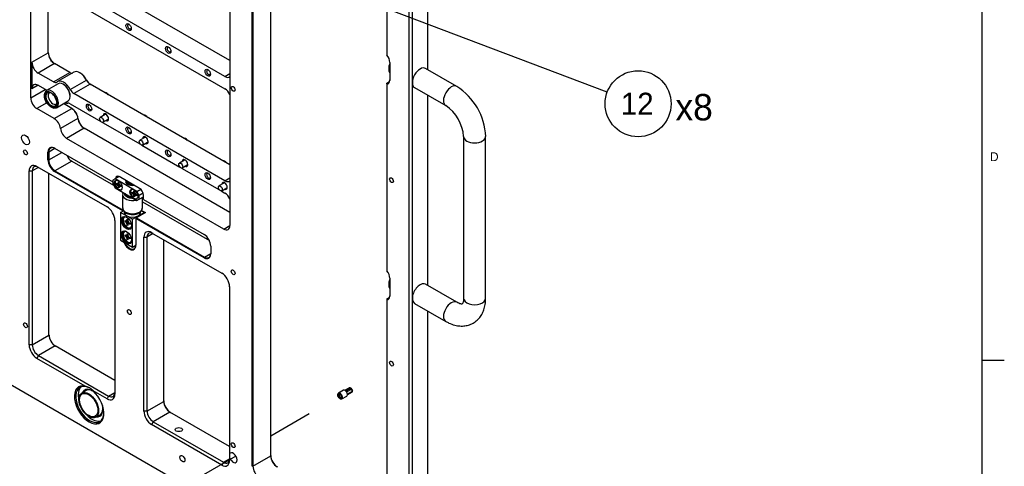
# Model space of a CAD drawing. Extents: x 0 to 826, y -21 to 621.
# Tile 16 of 18: x 603 to 826, y 181 to 282. Entities that reach past the tile are written whole.
import ezdxf
from ezdxf.enums import TextEntityAlignment as Align
from ezdxf.lldxf.tags import DXFTag

# ---------------------------------------------------------------- set-up
doc = ezdxf.new("R2010")
doc.units = 0
for name, color, linetype in [('DEFAULT', 7, 'CONTINUOUS'), ('DV2_デフォルト', 7, 'CONTINUOUS'), ('LAYER0$C$L0', 7, 'CONTINUOUS'), ('LAYER1$C$L1', 7, 'CONTINUOUS'), ('MKA-275630B', 7, 'CONTINUOUS'), ('MKE-244740A_E698', 7, 'CONTINUOUS'), ('MKE-275610A', 7, 'CONTINUOUS'), ('MKE-275612A', 7, 'CONTINUOUS'), ('MKE-275640A', 7, 'CONTINUOUS'), ('PIN_JIS_B_1354_A', 7, 'CONTINUOUS'), ('YBB-020348_PART_', 7, 'CONTINUOUS'), ('YEE-020314-1', 7, 'CONTINUOUS'), ('YHD-020315-1', 7, 'CONTINUOUS'), ('YKG-H20316-1', 7, 'CONTINUOUS'), ('YKG-SS2R5X12', 7, 'CONTINUOUS'), ('YKG-SS3X12_STD', 7, 'CONTINUOUS')]:
    doc.layers.add(name, color=color, linetype=linetype)
doc.styles.add('SEACAD_ARIAL_TTF', font='txt')
tags = doc.linetypes.add('CENTER2', pattern=[28.575, 19.05, -3.175, 3.175, -3.175]).pattern_tags.tags
tags[10:11] = [DXFTag(74, 4), DXFTag(75, 0), DXFTag(340, '0'), DXFTag(46, 0.0), DXFTag(50, 0.0), DXFTag(44, 0.0), DXFTag(45, 0.0)]
tags[8:9] = [DXFTag(74, 4), DXFTag(75, 0), DXFTag(340, '0'), DXFTag(46, 0.0), DXFTag(50, 0.0), DXFTag(44, 0.0), DXFTag(45, 0.0)]
tags[6:7] = [DXFTag(74, 4), DXFTag(75, 0), DXFTag(340, '0'), DXFTag(46, 0.0), DXFTag(50, 0.0), DXFTag(44, 0.0), DXFTag(45, 0.0)]
tags[4:5] = [DXFTag(74, 4), DXFTag(75, 0), DXFTag(340, '0'), DXFTag(46, 0.0), DXFTag(50, 0.0), DXFTag(44, 0.0), DXFTag(45, 0.0)]

# ---------------------------------------------------------------- blocks, each defined once
blk = doc.blocks.new('SEANNOT_GROUP22')
at = {"layer": 'DEFAULT', "color": 7, "linetype": 'CONTINUOUS'}
for points in [[(735.88, 265.52), (620.88, 309.08)], [(625.26, 306.53), (620.88, 309.08), (625.85, 308.09)]]:
    blk.add_lwpolyline(points, dxfattribs=at)
blk.add_circle((742.9, 262.86), 7.5, dxfattribs=at)
at = {"layer": 'DEFAULT', "color": 7, "linetype": 'CONTINUOUS', "style": 'SEACAD_ARIAL_TTF'}
blk.add_text('12', height=5, dxfattribs=at).set_placement((738.99, 265.36), align=Align.TOP_LEFT)
blk = doc.blocks.new('SE2')
at = {"layer": 'DV2_デフォルト', "color": 7, "linetype": 'CENTER2'}
for p, q in [((668.25, 192.46), (659.55, 187.43)), ((651.64, 182.87), (644.3, 178.63))]:
    blk.add_line(p, q, dxfattribs=at)
at = {"layer": 'MKA-275630B', "color": 7, "linetype": 'CONTINUOUS'}
for p, q in [((655.31, 180.56), (655.31, 346.98)), ((655.48, 346.98), (655.48, 180.56)), ((659.55, 182.91), (659.55, 346.26)), ((695.21, 270.56), (695.21, 340.26)), ((690.96, 148.14), (690.96, 338.22)), ((691.67, 338.22), (691.67, 148.14)), ((685.86, 329.34), (685.86, 273.89)), ((605.07, 264.2), (605.07, 321.35)), ((650.27, 298.11), (650.27, 235.24)), ((650.27, 272.66), (610.46, 295.64)), ((649.14, 269.04), (606.76, 293.51)), ((606.76, 290.73), (649.14, 266.27)), ((609.04, 274.41), (609.04, 289.42)), ((605.35, 272.28), (609.04, 274.41)), ((605.35, 272.28), (605.35, 266.24)), ((610.46, 271.96), (606.76, 269.83)), ((613.92, 269.97), (610.46, 271.96)), ((686.56, 272.26), (686.56, 268.17)), ((610.22, 267.83), (606.76, 269.83)), ((610.22, 267.83), (613.92, 269.97)), ((614.86, 270.03), (611.17, 267.89)), ((614.05, 266.07), (617.74, 268.21)), ((616.33, 269.84), (616.24, 269.89)), ((617.76, 268.23), (617.74, 268.21)), ((649.14, 269.04), (650.27, 269.7)), ((605.07, 264.2), (608.39, 266.12)), ((606.76, 267.05), (605.35, 266.24)), ((606.76, 267.05), (608.74, 265.91)), ((618.56, 267.29), (614.87, 265.15)), ((650.27, 248.98), (618.56, 267.29)), ((685.86, 267.53), (686.5, 267.9)), ((685.86, 267.36), (685.86, 267.53)), ((685.86, 267.36), (685.86, 224.9)), ((649.14, 245.36), (614.87, 265.15)), ((622.27, 265.29), (622.2, 265.33)), ((695.21, 221.57), (695.21, 264.79)), ((608.73, 263.05), (606.48, 261.75)), ((610.41, 259.48), (606.48, 261.75)), ((610.41, 259.48), (614.39, 261.77)), ((614.39, 261.77), (612.48, 262.88)), ((614.02, 262.86), (620.98, 258.84)), ((614.48, 261.72), (614.39, 261.77)), ((615.79, 259.53), (611.82, 257.24)), ((615.79, 259.62), (615.79, 259.53)), ((631.25, 260.1), (631.18, 260.14)), ((617.2, 257.3), (613.22, 255)), ((650.27, 238.2), (617.2, 257.3)), ((621.33, 258.64), (629.96, 253.66)), ((648.86, 234.42), (613.22, 255)), ((640.23, 254.92), (640.16, 254.96)), ((610.58, 252.71), (609.16, 251.89)), ((610.49, 252.76), (623.71, 245.13)), ((630.31, 253.46), (638.94, 248.47)), ((608.98, 250.1), (608.98, 251.89)), ((609.16, 251.89), (608.98, 251.89)), ((609.16, 251.89), (609.16, 250.1)), ((609.16, 250.1), (612.13, 251.81)), ((606.83, 248.42), (605.42, 247.61)), ((606.48, 248.63), (622.39, 239.44)), ((609.16, 250.1), (608.98, 250.1)), ((614.38, 249.84), (610.58, 247.65)), ((614.38, 249.84), (623.89, 244.35)), ((639.29, 248.27), (647.92, 243.29)), ((649.21, 249.73), (649.14, 249.77)), ((604.71, 208.14), (604.71, 247.61)), ((604.71, 247.61), (605.42, 247.61)), ((605.42, 247.61), (605.42, 208.14)), ((609.22, 210.33), (609.22, 247.04)), ((610.58, 247.65), (610.49, 247.49)), ((625.95, 238.56), (610.49, 247.49)), ((610.58, 247.65), (626.04, 238.72)), ((629.76, 243.66), (625.16, 246.31)), ((649.14, 245.36), (650.27, 246.02)), ((630.64, 241.12), (630.64, 242.12)), ((648.27, 243.09), (649.14, 242.59)), ((630.41, 240.58), (645.62, 231.8)), ((630.64, 241.12), (644.43, 233.16)), ((626.04, 238.72), (625.95, 238.56)), ((625.95, 238.48), (625.95, 238.56)), ((625.95, 238.56), (626.1, 238.56)), ((628.96, 236.83), (629.05, 236.98)), ((628.96, 236.93), (629.05, 236.98)), ((628.96, 236.93), (628.96, 236.83)), ((631.1, 238.16), (629.05, 236.98)), ((629.05, 236.98), (644.52, 228.05)), ((630.24, 238.66), (631.1, 238.16)), ((630.92, 238.06), (630.85, 238.1)), ((624.16, 236.38), (624.16, 196.91)), ((628.96, 236.83), (628.96, 230.77)), ((644.43, 227.9), (628.96, 236.83)), ((648.86, 234.42), (650.27, 235.24)), ((630.76, 193.1), (630.76, 232.57)), ((630.76, 232.57), (631.46, 232.57)), ((632.88, 233.39), (631.46, 232.57)), ((631.46, 232.57), (631.46, 193.1)), ((632.52, 233.59), (648.43, 224.4)), ((635.26, 195.29), (635.26, 232.01)), ((645.93, 230.56), (645.93, 228.76)), ((550.01, 228.3), (689.9, 147.53)), ((644.43, 227.9), (644.52, 228.05)), ((644.52, 228.05), (645.93, 228.87)), ((650.2, 221.34), (650.2, 183.38)), ((686.56, 223.27), (686.56, 219.19)), ((685.86, 218.54), (686.5, 218.91)), ((685.86, 218.54), (685.86, 218.37)), ((685.86, 218.37), (685.86, 162.92)), ((695.21, 150.18), (695.21, 215.8)), ((605.42, 208.14), (609.22, 210.33)), ((605.42, 208.14), (604.71, 208.14)), ((610.64, 207.88), (606.83, 205.69)), ((624.16, 200.07), (610.64, 207.88)), ((606.83, 205.69), (606.48, 205.07)), ((606.83, 205.69), (622.74, 196.5)), ((617.42, 198.76), (606.48, 205.07)), ((622.39, 195.89), (619.23, 197.71)), ((622.74, 196.5), (624.16, 197.32)), ((622.74, 196.5), (622.39, 195.89)), ((631.46, 193.1), (635.26, 195.29)), ((631.46, 193.1), (630.76, 193.1)), ((636.68, 192.84), (632.88, 190.65)), ((650.2, 185.04), (636.68, 192.84)), ((632.88, 190.65), (632.52, 190.04)), ((648.43, 180.85), (632.52, 190.04)), ((632.88, 190.65), (648.79, 181.47)), ((650.2, 183.38), (650.2, 182.58)), ((648.79, 181.47), (648.43, 180.85)), ((648.79, 181.47), (650.2, 182.28)), ((650.2, 182.58), (650.2, 181.87)), ((655.48, 180.56), (659.55, 182.91)), ((655.48, 180.56), (655.31, 180.56))]:
    blk.add_line(p, q, dxfattribs=at)
blk.add_arc((616.16, 194.48), 4.46, 46.4819, 73.5181, dxfattribs=at)
for centre, major_axis in [((627.29, 280.27), (-0.432, 0.749)), ((636.27, 275.08), (-0.432, 0.749)), ((645.25, 269.9), (-0.432, 0.749)), ((651.01, 266.25), (-0.307, 0.532)), ((618.31, 261.98), (-0.432, 0.749)), ((627.29, 256.8), (-0.432, 0.749)), ((603.9, 254.66), (-0.62, 1.08)), ((636.27, 251.61), (-0.432, 0.749)), ((603.9, 251.81), (-0.307, 0.532)), ((645.25, 246.43), (-0.432, 0.749)), ((686.94, 245.51), (-0.307, 0.532)), ((651.01, 224.6), (-0.307, 0.532)), ((627.46, 215.56), (-0.307, 0.532)), ((603.9, 212.57), (-0.307, 0.532)), ((686.94, 203.87), (-0.307, 0.532)), ((638.68, 188.9), (0.811, 0)), ((651.01, 185.36), (-0.307, 0.532)), ((639.49, 182.28), (-0.405, 0.702))]:
    blk.add_ellipse(centre, major_axis=major_axis, ratio=0.57735, dxfattribs=at)
for centre, major_axis, start_param, end_param in [((627.47, 280.37), (0.307, -0.532), 2.543185, 6.283185), ((627.47, 280.37), (0.307, -0.532), 0, 0.598408), ((636.45, 275.19), (0.307, -0.532), 2.543185, 6.283185), ((636.45, 275.19), (0.307, -0.532), 0, 0.598408), ((610.55, 273.65), (-1.06, 1.84), 0.785398, 2.356194), ((610.46, 273.6), (1, -1.73), 3.926991, 5.497787), ((685.42, 272.92), (-0.81, 1.41), 3.926991, 5.102996), ((606.76, 271.46), (1, -1.73), 3.926991, 5.497787), ((645.43, 270), (0.307, -0.532), 2.543185, 6.283185), ((613.92, 271.19), (-0.75, 1.3), 2.356194, 2.978185), ((616.24, 267.65), (1.37, -2.38), 1.473787, 3.141593), ((616.33, 267.7), (1.31, -2.27), 1.473787, 2.356194), ((618.56, 268.51), (0.75, -1.3), 4.61538, 5.497787), ((618.65, 268.56), (-0.81, 1.41), 1.473787, 2.356194), ((645.43, 270), (0.307, -0.532), 0, 0.598408), ((649.14, 270.68), (-1, 1.73), 2.356194, 3.28349), ((685.5, 268.89), (-0.75, 1.3), 2.696031, 3.926991), ((685.42, 268.84), (-0.81, 1.41), 2.750986, 3.926991), ((606.76, 265.42), (1, -1.73), 2.356194, 3.926991), ((610.22, 269.06), (-0.75, 1.3), 2.356194, 3.238602), ((612.54, 265.51), (1.37, -2.38), 1.473787, 3.238602), ((614.87, 266.38), (0.75, -1.3), 4.61538, 5.497787), ((649.14, 264.63), (-1, 1.73), 4.570492, 5.497787), ((606.48, 263.38), (1, -1.73), 3.926991, 5.497787), ((622.2, 264.23), (0.67, -1.17), 1.841352, 2.871037), ((622.27, 264.27), (-0.63, 1.08), 4.96226, 5.497787), ((612.54, 265.51), (1.38, -2.38), 5.670631, 6.012187), ((614.02, 261.64), (-0.75, 1.3), 5.497787, 6.012187), ((614.39, 260.14), (1, -1.73), 0.910726, 2.356194), ((614.48, 260.19), (-0.94, 1.62), 4.052319, 5.497787), ((618.49, 262.08), (0.307, -0.532), 2.543185, 6.283185), ((618.49, 262.08), (0.307, -0.532), 0, 0.598407), ((610.41, 257.84), (1, -1.73), 0.910726, 2.356194), ((617.29, 258.98), (-1.06, 1.84), 0.910726, 2.356194), ((617.2, 258.93), (1, -1.73), 4.052319, 5.497787), ((622.13, 259.78), (-0.438, 0.758), 0, 0.775193), ((622.13, 259.78), (-0.438, 0.758), 2.366399, 6.283185), ((622.31, 259.88), (0.312, -0.541), 2.540328, 3.141593), ((622.31, 259.88), (0.312, -0.541), 0, 0.601264), ((631.18, 259.04), (0.67, -1.17), 1.841352, 2.871037), ((631.25, 259.08), (-0.62, 1.08), 4.96226, 5.497787), ((613.22, 256.63), (1, -1.73), 4.052319, 5.497787), ((627.47, 256.9), (0.307, -0.532), 2.543184, 6.283185), ((627.47, 256.9), (0.307, -0.532), 0, 0.598408), ((631.11, 254.59), (-0.438, 0.758), 0, 0.775193), ((631.11, 254.59), (-0.438, 0.758), 2.366399, 6.283185), ((631.29, 254.69), (0.313, -0.541), 2.540328, 3.141593), ((640.16, 253.86), (0.67, -1.17), 1.841352, 2.871037), ((640.23, 253.9), (-0.62, 1.08), 4.96226, 5.497787), ((610.49, 251.02), (1.06, -1.84), 2.356194, 3.926991), ((610.58, 251.08), (1, -1.73), 2.356194, 3.926991), ((631.29, 254.69), (0.313, -0.541), 0, 0.601265), ((614.38, 251.47), (-1, 1.73), 1.413364, 2.356194), ((636.45, 251.71), (0.307, -0.532), 2.543186, 6.283185), ((636.45, 251.71), (0.307, -0.532), 0, 0.598407), ((640.09, 249.41), (-0.438, 0.758), 2.366399, 6.283185), ((606.48, 246.58), (1.25, -2.17), 2.356194, 3.926991), ((606.83, 246.79), (1, -1.73), 2.356194, 3.926991), ((610.49, 249.23), (1.06, -1.84), 3.926991, 5.497787), ((610.58, 249.28), (-1, 1.73), 0.785398, 2.356194), ((640.09, 249.41), (-0.438, 0.758), 0, 0.775193), ((640.27, 249.51), (0.313, -0.541), 2.540328, 3.141593), ((640.27, 249.51), (0.313, -0.541), 0, 0.601265), ((649.14, 248.67), (0.67, -1.17), 1.841352, 2.871037), ((649.21, 248.71), (-0.63, 1.08), 4.96226, 5.497787), ((625.16, 245.29), (0.62, -1.08), 2.356194, 3.886145), ((645.43, 246.53), (0.307, -0.532), 2.543185, 6.283185), ((645.43, 246.53), (0.307, -0.532), 0, 0.598407), ((629.76, 242.63), (-0.62, 1.08), 3.926991, 5.497787), ((649.07, 244.22), (-0.437, 0.758), 0, 0.775193), ((649.07, 244.22), (-0.437, 0.758), 2.366399, 6.283185), ((649.25, 244.32), (0.313, -0.541), 2.540329, 3.141593), ((649.14, 247), (-1, 1.73), 2.356194, 3.28349), ((649.25, 244.32), (0.313, -0.541), 0, 0.601263), ((649.14, 240.95), (-1, 1.73), 4.570492, 5.497787), ((622.39, 237.4), (-1.25, 2.17), 3.926991, 5.497787), ((648.86, 236.06), (-1, 1.73), 2.356194, 3.926991), ((632.52, 231.55), (1.25, -2.17), 2.356194, 3.926991), ((632.88, 231.75), (1, -1.73), 2.356194, 3.926991), ((644.43, 231.43), (-1.06, 1.84), 3.926991, 5.497787), ((627.46, 231.63), (-1.06, 1.84), 1.329497, 3.926991), ((627.55, 231.68), (-1, 1.73), 1.444618, 3.926991), ((644.43, 229.63), (-1.06, 1.84), 2.356194, 3.926991), ((644.52, 229.68), (-1, 1.73), 2.356194, 3.926991), ((648.43, 222.36), (-1.25, 2.17), 3.926991, 5.497787), ((685.42, 223.93), (-0.81, 1.41), 3.926991, 5.102996), ((685.5, 219.9), (-0.75, 1.3), 2.696031, 3.926991), ((685.42, 219.85), (-0.81, 1.41), 2.750986, 3.926991), ((610.72, 209.56), (-1.06, 1.84), 0.785398, 2.356194), ((610.64, 209.51), (1, -1.73), 3.926991, 5.497787), ((606.48, 207.12), (1.25, -2.17), 3.926991, 5.497787), ((606.83, 207.32), (-1, 1.73), 0.785398, 2.356194), ((618.33, 194.5), (2.37, -4.11), 2.628483, 8.367091), ((618.5, 194.6), (2.25, -3.9), 2.356194, 6.283185), ((619.03, 194.91), (2.25, -3.9), 3.259718, 4.237552), ((619.03, 194.91), (-1.71, 2.97), 0, 0.384443), ((619.03, 194.91), (-1.71, 2.97), 5.135806, 6.283185), ((619.21, 195.01), (1.59, -2.75), 2.394828, 3.141593), ((622.39, 197.93), (-1.25, 2.17), 2.356194, 3.926991), ((622.74, 198.13), (-1, 1.73), 2.356194, 3.926991), ((619.03, 194.91), (-1.71, 2.97), 2.757149, 4.288972), ((636.77, 194.53), (-1.06, 1.84), 0.785398, 2.356194), ((636.68, 194.48), (1, -1.73), 3.926991, 5.497787), ((618.5, 194.6), (2.25, -3.9), 0, 0.757992), ((619.21, 195.01), (1.59, -2.75), 0, 0.746765), ((632.52, 192.08), (1.25, -2.17), 3.926991, 5.497787), ((632.88, 192.28), (-1, 1.73), 0.785398, 2.356194), ((619.03, 194.91), (2.25, -3.9), 5.187226, 6.16506), ((651.01, 182.51), (0.62, -1.08), 4.329707, 9.80746), ((648.43, 182.89), (-1.25, 2.17), 2.356194, 3.926991), ((648.79, 183.1), (-1, 1.73), 2.356194, 3.926991), ((661.05, 182.14), (-1.06, 1.84), 0.785398, 2.356194), ((660.96, 182.09), (1, -1.73), 3.926991, 5.497787), ((656.9, 179.74), (-1, 1.73), 0.785398, 2.356194)]:
    blk.add_ellipse(centre, major_axis=major_axis, ratio=0.57735, start_param=start_param, end_param=end_param, dxfattribs=at)
at = {"layer": 'MKE-244740A_E698', "color": 7, "linetype": 'CONTINUOUS'}
for p, q in [((674.76, 196.83), (674.76, 196.76)), ((676.02, 197.81), (674.91, 197.17)), ((676.33, 197.81), (677.32, 198.39)), ((677.57, 198.36), (676.47, 197.73)), ((676.52, 197.69), (677.63, 198.33)), ((677.88, 198.07), (676.75, 197.41)), ((676.92, 196.94), (678.06, 197.6)), ((676.92, 196.77), (678.06, 197.43)), ((677.63, 198.33), (677.57, 198.36)), ((677.74, 198.27), (677.63, 198.33)), ((677.91, 198.08), (677.88, 198.07)), ((678.1, 197.69), (677.88, 198.07)), ((677.91, 198.08), (678.05, 197.84)), ((678.02, 197.65), (678.1, 197.69)), ((678.02, 197.65), (678.06, 197.6)), ((678.05, 197.84), (678.1, 197.69)), ((678.1, 197.45), (678.06, 197.57)), ((678.1, 197.45), (678.06, 197.43)), ((675.23, 195.94), (675.29, 195.91)), ((675.66, 195.87), (676.77, 196.51))]:
    blk.add_line(p, q, dxfattribs=at)
for major_axis in [(0.337, -0.585), (-0.258, 0.448)]:
    blk.add_ellipse((675.23, 196.49), major_axis=major_axis, ratio=0.57735, dxfattribs=at)
for centre, major_axis, start_param, end_param in [((675.29, 196.52), (-0.375, 0.65), 0, 0.785398), ((675.29, 196.52), (-0.375, 0.65), 2.356194, 6.283185), ((675.32, 196.54), (0.196, -0.339), 2.505216, 6.283185), ((676.4, 197.16), (0.375, -0.65), 0.92586, 3.141593), ((676.4, 197.16), (-0.375, 0.65), 3.141593, 3.786529), ((677.57, 197.95), (0.25, -0.433), 2.356194, 3.141593), ((677.63, 197.92), (-0.25, 0.433), 4.712389, 5.497787), ((677.74, 197.98), (-0.175, 0.303), 4.712389, 5.497787), ((677.53, 197.82), (0.375, -0.65), 0.644937, 0.92586), ((675.32, 196.54), (0.196, -0.339), 0, 0.636376)]:
    blk.add_ellipse(centre, major_axis=major_axis, ratio=0.57735, start_param=start_param, end_param=end_param, dxfattribs=at)
at = {"layer": 'MKE-275610A', "color": 7, "linetype": 'CONTINUOUS'}
for p, q in [((624.24, 245.82), (623.71, 245.51)), ((625.12, 246.33), (624.24, 245.82)), ((629.19, 242.96), (624.24, 245.82)), ((623.71, 245.51), (623.71, 244.66)), ((623.71, 244.66), (624.24, 243.74)), ((624.24, 243.74), (629.19, 240.88)), ((626.87, 242.03), (626.98, 241.97)), ((629.19, 242.96), (630.03, 243.45)), ((629.72, 242.04), (629.19, 242.96)), ((630.58, 242.54), (629.72, 242.04)), ((629.72, 241.19), (629.72, 242.04)), ((629.72, 241.19), (630.64, 241.72)), ((629.19, 240.88), (629.72, 241.19))]:
    blk.add_line(p, q, dxfattribs=at)
for centre in [(624.95, 244.37), (628.48, 242.33)]:
    blk.add_ellipse(centre, major_axis=(0.62, -1.08), ratio=0.57735, dxfattribs=at)
for centre, major_axis, start_param, end_param in [((625.12, 244.47), (0.63, -1.08), 3.28349, 3.644809), ((628.11, 245.2), (1.5, 0), 2.860653, 4.993329), ((628.11, 244.99), (1.25, 0), 2.835819, 3.83141), ((625.12, 244.47), (0.63, -1.08), 5.779969, 6.141288), ((628.11, 242.75), (1.75, 0), 3.414302, 4.43968), ((628.11, 242.62), (1.6, 0), 3.926991, 4.463741), ((628.66, 242.43), (0.63, -1.08), 3.28349, 3.644808), ((628.66, 242.43), (0.63, -1.08), 5.77997, 6.141288)]:
    blk.add_ellipse(centre, major_axis=major_axis, ratio=0.57735, start_param=start_param, end_param=end_param, dxfattribs=at)
at = {"layer": 'MKE-275612A', "color": 7, "linetype": 'CONTINUOUS'}
for p, q in [((626.91, 245.15), (626.91, 244.78)), ((625.48, 238.21), (626.13, 238.58)), ((628.16, 236.65), (625.48, 238.21)), ((625.48, 238.21), (625.48, 231.88)), ((626.31, 238.35), (626.31, 238.21)), ((628.16, 236.65), (630.85, 238.21)), ((630.01, 238.21), (630.01, 238.35)), ((630.85, 238.21), (630.2, 238.58)), ((630.85, 238.02), (630.85, 238.21)), ((628.16, 230.33), (628.16, 236.65)), ((625.48, 231.88), (628.16, 230.33)), ((628.16, 230.33), (628.96, 230.78))]:
    blk.add_line(p, q, dxfattribs=at)
for centre, major_axis, start_param, end_param in [((628.16, 245.15), (1.25, 0), 2.95058, 4.903401), ((628.16, 245.23), (-1.15, 0), 6.267114, 6.283185), ((628.16, 245.23), (-1.15, 0), 0, 1.586867), ((627, 235.9), (-0.81, 1.41), 0.109001, 3.032591), ((628.16, 238.21), (1.85, 0), 3.141593, 6.283185), ((627, 232.63), (-0.81, 1.41), 0.109001, 3.032591)]:
    blk.add_ellipse(centre, major_axis=major_axis, ratio=0.57735, start_param=start_param, end_param=end_param, dxfattribs=at)
for centre in [(626.82, 235.8), (626.82, 232.53)]:
    blk.add_ellipse(centre, major_axis=(-0.81, 1.41), ratio=0.57735, dxfattribs=at)
at = {"layer": 'MKE-275640A', "color": 7, "linetype": 'CONTINUOUS'}
for p, q in [((611.31, 267.4), (608.66, 265.87)), ((612.54, 267.23), (612.44, 267.29)), ((608.2, 264.84), (608.2, 264.64)), ((614.03, 264.53), (614.03, 264.66)), ((609.61, 262.19), (609.79, 262.08)), ((610.91, 261.97), (613.56, 263.5))]:
    blk.add_line(p, q, dxfattribs=at)
for centre, major_axis, start_param, end_param in [((609.79, 263.92), (-1.12, 1.95), 2.356194, 6.283185), ((612.44, 265.45), (1.12, -1.95), 0, 3.141593), ((612.54, 265.51), (-1.05, 1.82), 3.926991, 5.497787), ((609.79, 263.92), (-1.12, 1.95), 0, 0.785398), ((609.74, 263.89), (0.87, -1.51), 2.406525, 6.283185), ((610.11, 264.11), (0.76, -1.32), 3.138197, 6.281142), ((609.74, 263.89), (0.87, -1.51), 0, 0.735067)]:
    blk.add_ellipse(centre, major_axis=major_axis, ratio=0.57735, start_param=start_param, end_param=end_param, dxfattribs=at)
for major_axis in [(1, -1.73), (0.96, -1.67)]:
    blk.add_ellipse((609.61, 263.82), major_axis=major_axis, ratio=0.57735, dxfattribs=at)
for points, knots in [([(609.36, 265.43), (609.35, 265.44), (609.36, 265.45), (609.52, 265.42), (609.61, 265.38)], [0, 0, 0, 0, 0.3321939, 0.5822923, 0.5822923, 0.5822923, 0.5822923]), ([(610.97, 263.18), (610.97, 263.11), (610.96, 262.95), (610.88, 262.79), (610.89, 262.79), (610.87, 262.79), (610.87, 262.79)], [0, 0, 0, 0, 0.218476, 0.576276, 0.970041, 1, 1, 1, 1])]:
    blk.add_open_spline(points, degree=3, knots=knots, dxfattribs=at)
at = {"layer": 'PIN_JIS_B_1354_A', "color": 7, "linetype": 'CONTINUOUS'}
for p, q in [((621.99, 260.42), (620.84, 259.76)), ((621.47, 258.67), (622.62, 259.34)), ((630.97, 255.23), (629.82, 254.57)), ((630.45, 253.49), (631.6, 254.15)), ((639.95, 250.05), (638.8, 249.39)), ((639.43, 248.3), (640.58, 248.97)), ((648.93, 244.86), (647.79, 244.2)), ((648.41, 243.12), (649.56, 243.78))]:
    blk.add_line(p, q, dxfattribs=at)
for centre, major_axis in [((621.16, 259.21), (-0.313, 0.541)), ((630.14, 254.03), (-0.312, 0.541)), ((639.12, 248.84), (-0.312, 0.541)), ((648.1, 243.66), (-0.312, 0.541))]:
    blk.add_ellipse(centre, major_axis=major_axis, ratio=0.57735, dxfattribs=at)
at = {"layer": 'YBB-020348_PART_', "color": 7, "linetype": 'CONTINUOUS'}
for p, q in [((625.91, 242.21), (625.91, 239.19)), ((630.41, 239.19), (630.41, 241.59)), ((626.53, 238.19), (626.71, 238.06))]:
    blk.add_line(p, q, dxfattribs=at)
blk.add_arc((628.05, 240.61), 2.89, 242.1991, 275.1848, dxfattribs=at)
for centre, start_param, end_param in [((628.16, 242.21), 6.273221, 6.283185), ((628.16, 242.21), 0, 1.944678), ((628.16, 239.19), 0, 3.141593)]:
    blk.add_ellipse(centre, major_axis=(-2.25, 0), ratio=0.57735, start_param=start_param, end_param=end_param, dxfattribs=at)
for points, degree, knots in [([(626.03, 242.7), (625.97, 242.59), (625.91, 242.43), (625.93, 242.28), (625.94, 242.22)], 3, [0.6471027, 0.6471027, 0.6471027, 0.6471027, 0.893151, 1, 1, 1, 1]), ([(626.86, 241.78), (626.84, 241.79), (626.79, 241.82), (626.73, 241.86), (626.68, 241.9), (626.63, 241.93), (626.58, 241.98), (626.52, 242.04), (626.43, 242.15), (626.36, 242.29), (626.32, 242.43), (626.31, 242.5), (626.31, 242.54), (626.31, 242.54)], 3, [0, 0, 0, 0, 0.0312849, 0.0625699, 0.093856, 0.125144, 0.1463321, 0.1873578, 0.2501289, 0.3750654, 0.4372678, 0.5000573, 0.503365, 0.503365, 0.503365, 0.503365]), ([(626.86, 241.78), (627.12, 241.63), (627.46, 241.55), (627.8, 241.46), (628.16, 241.46), (628.17, 241.46), (628.17, 241.46)], 2, [0, 0, 0, 0.125, 0.125, 0.25, 0.25, 0.2516359, 0.2516359, 0.2516359]), ([(625.94, 239.2), (625.94, 239.06), (625.95, 238.79), (626.19, 238.41), (626.42, 238.26), (626.53, 238.19)], 3, [0, 0, 0, 0, 0.319382, 0.739102, 1, 1, 1, 1]), ([(628.31, 237.74), (628.51, 237.75), (628.93, 237.77), (629.58, 237.99), (630.08, 238.35), (630.38, 238.78), (630.39, 239.05), (630.39, 239.18)], 3, [0, 0, 0, 0, 0.170227, 0.407599, 0.650983, 0.857045, 1, 1, 1, 1])]:
    blk.add_open_spline(points, degree=degree, knots=knots, dxfattribs=at)
at = {"layer": 'YEE-020314-1', "color": 7, "linetype": 'CONTINUOUS'}
for p, q in [((617.62, 197.76), (616.65, 197.2)), ((619.83, 191.7), (620.8, 192.26))]:
    blk.add_line(p, q, dxfattribs=at)
for major_axis in [(1.59, -2.75), (1.46, -2.53)]:
    blk.add_ellipse((618.24, 194.45), major_axis=major_axis, ratio=0.57735, dxfattribs=at)
at = {"layer": 'YHD-020315-1', "color": 7, "linetype": 'CONTINUOUS'}
for p, q in [((701.76, 266.78), (694.69, 270.86)), ((692.19, 266.53), (699.26, 262.45)), ((703.31, 255.43), (703.31, 218.69)), ((708.31, 218.69), (708.31, 255.43)), ((701.76, 217.79), (694.69, 221.87)), ((692.19, 217.54), (699.26, 213.46))]:
    blk.add_line(p, q, dxfattribs=at)
for centre, radius, start, end in [((694.15, 254.82), 14.18, 2.4717, 57.5283), ((694.08, 254.78), 9.25, 4.026, 55.974)]:
    blk.add_arc(centre, radius, start, end, dxfattribs=at)
for centre, major_axis, start_param, end_param in [((693.44, 268.7), (-1.25, -2.17), 3.141593, 6.283185), ((700.51, 264.62), (-1.25, -2.17), 3.14111, 6.276551), ((705.81, 255.43), (-2.5, 0), 0.00547, 3.1421), ((693.44, 219.71), (1.25, 2.17), 0, 3.141593), ((700.51, 215.63), (1.25, 2.17), 0.012257, 3.1418), ((705.81, 218.69), (-2.5, 0), 0, 3.141593)]:
    blk.add_ellipse(centre, major_axis=major_axis, ratio=0.57735, start_param=start_param, end_param=end_param, dxfattribs=at)
for points, knots in [([(699.26, 213.46), (699.52, 213.32), (700.14, 212.98), (701.24, 212.58), (702.46, 212.38), (703.61, 212.41), (704.71, 212.67), (705.73, 213.17), (706.62, 213.9), (707.32, 214.79), (707.84, 215.83), (708.18, 216.99), (708.3, 218), (708.31, 218.54), (708.31, 218.69)], [0, 0, 0, 0, 0.058004, 0.164166, 0.255835, 0.343412, 0.428208, 0.519054, 0.607114, 0.6942, 0.782715, 0.874774, 0.971389, 1, 1, 1, 1]), ([(703.31, 218.69), (703.31, 218.55), (703.3, 218.22), (703.21, 217.77), (703.08, 217.48), (703, 217.41), (703.02, 217.43), (702.97, 217.4), (702.7, 217.4), (702.26, 217.52), (701.93, 217.7), (701.76, 217.79)], [0, 0, 0, 0, 0.06095, 0.175424, 0.290812, 0.411506, 0.552032, 0.681527, 0.794536, 0.913758, 1, 1, 1, 1])]:
    blk.add_open_spline(points, degree=3, knots=knots, dxfattribs=at)
at = {"layer": 'YKG-H20316-1', "color": 7, "linetype": 'CONTINUOUS'}
for centre in [(688.07, 271.8), (688.07, 222.81)]:
    blk.add_ellipse(centre, major_axis=(-1.25, -2.17), ratio=0.57735, start_param=4.942976, end_param=6.052598, dxfattribs=at)
at = {"layer": 'YKG-SS2R5X12', "color": 7, "linetype": 'CONTINUOUS'}
for p, q in [((624.57, 245.51), (624.45, 245.44)), ((624.52, 244.62), (624.52, 244.82)), ((624.52, 244.82), (624.63, 244.74)), ((624.52, 244.62), (625.15, 244.71)), ((624.63, 244.58), (624.52, 244.62)), ((624.63, 244.74), (624.86, 244.72)), ((624.63, 244.58), (625.16, 244.69)), ((624.86, 244.32), (624.63, 244.58)), ((624.86, 244.72), (624.97, 244.93)), ((624.86, 244.72), (625.14, 244.74)), ((624.86, 244.32), (625.21, 244.52)), ((624.97, 243.99), (624.86, 244.32)), ((624.97, 244.93), (624.95, 245.06)), ((624.95, 245.06), (625.12, 244.96)), ((624.95, 243.88), (625.34, 244.37)), ((624.95, 243.88), (624.97, 243.99)), ((625.12, 243.78), (624.95, 243.88)), ((624.97, 244.93), (625.11, 244.9)), ((624.97, 243.99), (625.32, 244.39)), ((625.12, 244.96), (625.1, 244.86)), ((625.1, 244.86), (625.21, 244.52)), ((625.21, 244.13), (625.1, 243.91)), ((625.1, 243.91), (625.12, 243.78)), ((625.21, 244.52), (625.45, 244.26)), ((625.21, 244.13), (625.36, 244.35)), ((625.45, 244.11), (625.21, 244.13)), ((625.45, 244.26), (625.55, 244.22)), ((625.45, 244.11), (625.49, 244.25)), ((625.55, 244.03), (625.45, 244.11)), ((625.55, 244.22), (625.55, 244.03)), ((625.62, 243.4), (625.75, 243.48)), ((628.11, 243.47), (627.98, 243.4)), ((628.06, 242.58), (628.06, 242.77)), ((628.06, 242.77), (628.16, 242.7)), ((628.06, 242.58), (628.68, 242.67)), ((628.16, 242.54), (628.06, 242.58)), ((628.16, 242.7), (628.4, 242.68)), ((628.16, 242.54), (628.69, 242.64)), ((628.4, 242.28), (628.16, 242.54)), ((628.4, 242.68), (628.5, 242.89)), ((628.4, 242.68), (628.67, 242.7)), ((628.4, 242.28), (628.74, 242.48)), ((628.5, 241.95), (628.4, 242.28)), ((628.5, 242.89), (628.49, 243.02)), ((628.49, 243.02), (628.66, 242.92)), ((628.49, 241.84), (628.88, 242.33)), ((628.49, 241.84), (628.5, 241.95)), ((628.66, 241.74), (628.49, 241.84)), ((628.5, 242.89), (628.65, 242.86)), ((628.5, 241.95), (628.86, 242.35)), ((628.66, 242.92), (628.64, 242.81)), ((628.64, 242.81), (628.74, 242.48)), ((628.74, 242.08), (628.64, 241.87)), ((628.64, 241.87), (628.66, 241.74)), ((628.74, 242.48), (628.98, 242.22)), ((628.74, 242.08), (628.9, 242.31)), ((628.98, 242.06), (628.74, 242.08)), ((628.98, 242.22), (629.08, 242.18)), ((628.98, 242.06), (629.03, 242.2)), ((629.08, 241.99), (628.98, 242.06)), ((629.08, 242.18), (629.08, 241.99)), ((629.16, 241.36), (629.28, 241.43))]:
    blk.add_line(p, q, dxfattribs=at)
for centre, start_param, end_param in [((625.04, 244.42), 2.770556, 6.283185), ((625.04, 244.42), 0, 0.371037), ((628.57, 242.38), 2.770556, 6.283185), ((628.57, 242.38), 0, 0.371037)]:
    blk.add_ellipse(centre, major_axis=(0.59, -1.02), ratio=0.57735, start_param=start_param, end_param=end_param, dxfattribs=at)
at = {"layer": 'YKG-SS3X12_STD', "color": 7, "linetype": 'CONTINUOUS'}
for p, q in [((626.49, 237.19), (626.35, 237.11)), ((626.47, 236.14), (626.47, 236.35)), ((626.47, 236.35), (626.58, 236.27)), ((626.47, 236.14), (627.15, 236.25)), ((626.58, 236.09), (626.47, 236.14)), ((626.58, 236.27), (626.84, 236.25)), ((626.58, 236.09), (627.16, 236.22)), ((626.84, 235.81), (626.58, 236.09)), ((626.84, 236.25), (626.96, 236.49)), ((626.84, 236.25), (627.14, 236.28)), ((626.84, 235.81), (627.22, 236.03)), ((626.96, 235.44), (626.84, 235.81)), ((626.94, 236.63), (627.13, 236.52)), ((626.96, 236.49), (626.94, 236.63)), ((626.94, 235.32), (627.38, 235.86)), ((626.94, 235.32), (626.96, 235.44)), ((627.13, 235.21), (626.94, 235.32)), ((626.96, 236.49), (627.12, 236.46)), ((626.96, 235.44), (627.36, 235.88)), ((627.13, 236.52), (627.11, 236.4)), ((627.11, 236.4), (627.22, 236.03)), ((627.22, 235.59), (627.11, 235.35)), ((627.11, 235.35), (627.13, 235.21)), ((627.22, 236.03), (627.49, 235.75)), ((627.22, 235.59), (627.4, 235.84)), ((627.49, 235.57), (627.22, 235.59)), ((627.49, 235.75), (627.6, 235.7)), ((627.49, 235.57), (627.54, 235.72)), ((627.6, 235.48), (627.49, 235.57)), ((627.6, 235.7), (627.6, 235.48)), ((627.72, 234.73), (627.86, 234.81)), ((626.49, 233.93), (626.35, 233.84)), ((626.47, 232.87), (626.47, 233.09)), ((626.47, 233.09), (626.58, 233)), ((626.47, 232.87), (627.15, 232.98)), ((626.58, 232.83), (626.47, 232.87)), ((626.58, 233), (626.84, 232.98)), ((626.58, 232.83), (627.16, 232.95)), ((626.84, 232.54), (626.58, 232.83)), ((626.84, 232.98), (626.96, 233.22)), ((626.84, 232.98), (627.14, 233.01)), ((626.84, 232.54), (627.22, 232.76)), ((626.96, 232.17), (626.84, 232.54)), ((626.94, 233.36), (627.13, 233.25)), ((626.96, 233.22), (626.94, 233.36)), ((626.94, 232.05), (627.38, 232.59)), ((626.96, 233.22), (627.12, 233.19)), ((626.96, 232.17), (627.36, 232.62)), ((627.13, 233.25), (627.11, 233.13)), ((627.11, 233.13), (627.22, 232.76)), ((627.22, 232.76), (627.49, 232.48)), ((627.22, 232.33), (627.4, 232.57)), ((627.49, 232.48), (627.6, 232.44)), ((627.49, 232.3), (627.54, 232.46)), ((627.6, 232.44), (627.6, 232.22)), ((626.94, 232.05), (626.96, 232.17)), ((627.13, 231.95), (626.94, 232.05)), ((627.22, 232.33), (627.11, 232.09)), ((627.11, 232.09), (627.13, 231.95)), ((627.49, 232.3), (627.22, 232.33)), ((627.6, 232.22), (627.49, 232.3)), ((627.72, 231.46), (627.86, 231.54))]:
    blk.add_line(p, q, dxfattribs=at)
for centre, start_param, end_param in [((627.03, 235.92), 2.631169, 6.283185), ((627.17, 236), 3.012671, 3.141593), ((627.03, 235.92), 0, 0.510423), ((627.17, 236), 0, 0.128922), ((627.03, 232.65), 2.631169, 6.283185), ((627.17, 232.73), 3.012671, 3.141593), ((627.03, 232.65), 0, 0.510423), ((627.17, 232.73), 0, 0.128922)]:
    blk.add_ellipse(centre, major_axis=(0.69, -1.19), ratio=0.57735, start_param=start_param, end_param=end_param, dxfattribs=at)

msp = doc.modelspace()

# ---------------------------------------------------------------- linework, layer by layer
at = {"layer": 'LAYER0$C$L0', "color": 7, "linetype": 'CONTINUOUS'}
for p, q in [((821, 20), (821, 574)), ((821, 204.67), (826, 204.67))]:
    msp.add_line(p, q, dxfattribs=at)

# ---------------------------------------------------------------- block references
at = {"layer": 'DEFAULT'}
for name in ['SE2', 'SEANNOT_GROUP22']:
    msp.add_blockref(name, (0, 0), dxfattribs=at)

# ---------------------------------------------------------------- texts
at = {"layer": 'DEFAULT', "color": 7, "linetype": 'CONTINUOUS', "style": 'SEACAD_ARIAL_TTF'}
msp.add_text('x8', height=6, dxfattribs=at).set_placement((751.38, 265.08), align=Align.TOP_LEFT)
at = {"layer": 'LAYER1$C$L1', "color": 7, "linetype": 'CONTINUOUS', "style": 'SEACAD_ARIAL_TTF'}
msp.add_text('D', height=2, dxfattribs=at).set_placement((822.77, 251.83), align=Align.TOP_LEFT)

doc.saveas('drawing.dxf')
